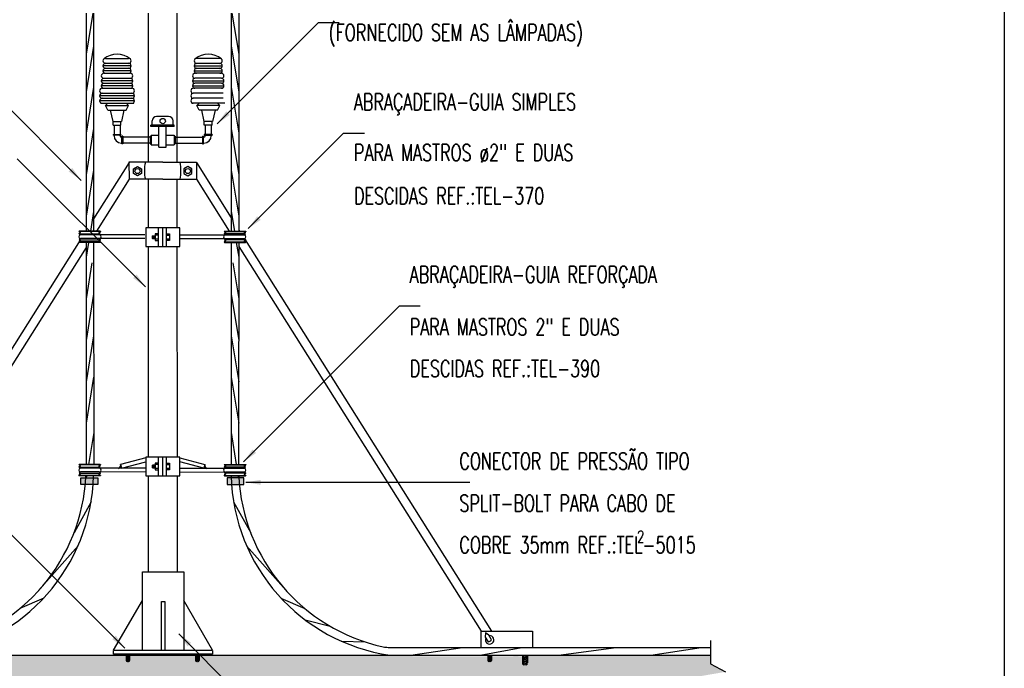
# Model space of a CAD drawing. Header units: millimetres. Extents: x 4477830 to 4478275, y -30323838 to -30323445.
# Tile 122 of 124: x 4478235.22 to 4478247.02, y -30323603.4 to -30323595.62. Entities that reach past the tile are written whole.
import ezdxf

# ---------------------------------------------------------------- set-up
doc = ezdxf.new("R2010")
doc.units = ezdxf.units.MM
doc.linetypes.add('NULL', pattern=[0])
for name, color, linetype, lineweight in [('C01', 1, 'Continuous', 30), ('C02', 2, 'Continuous', 30), ('C03', 3, 'Continuous', 30), ('P-MARGEM', 4, 'Continuous', 30)]:
    doc.layers.add(name, color=color, linetype=linetype, lineweight=lineweight)
doc.styles.add('ROMANS', font='romans.shx', dxfattribs={"width": 0.7})

msp = doc.modelspace()

# ---------------------------------------------------------------- hatches: boundary and pattern name
at = {"layer": 'C01', "linetype": 'Continuous'}
h = msp.add_hatch(color=1, dxfattribs=at)
h.paths.add_polyline_path([(4478236.515, -30323603.242), (4478236.518, -30323603.242), (4478236.525, -30323603.242), (4478236.523, -30323603.247), (4478236.522, -30323603.248), (4478236.525, -30323603.252), (4478236.522, -30323603.259), (4478236.525, -30323603.263), (4478236.524, -30323603.266), (4478236.522, -30323603.27), (4478236.525, -30323603.273), (4478236.522, -30323603.278), (4478236.524, -30323603.283), (4478236.524, -30323603.284), (4478236.522, -30323603.29), (4478236.525, -30323603.294), (4478236.522, -30323603.299), (4478236.523, -30323603.302), (4478236.524, -30323603.304), (4478236.52, -30323603.31), (4478236.516, -30323603.313), (4478236.514, -30323603.314), (4478236.509, -30323603.31), (4478236.504, -30323603.304), (4478236.505, -30323603.302), (4478236.506, -30323603.3), (4478236.504, -30323603.293), (4478236.507, -30323603.29), (4478236.504, -30323603.283), (4478236.504, -30323603.283), (4478236.507, -30323603.279), (4478236.504, -30323603.273), (4478236.507, -30323603.268), (4478236.505, -30323603.266), (4478236.504, -30323603.263), (4478236.506, -30323603.259), (4478236.504, -30323603.252), (4478236.506, -30323603.248), (4478236.507, -30323603.247), (4478236.504, -30323603.242), (4478236.499, -30323603.242), (4478236.494, -30323603.242), (4478233.113, -30323603.242), (4478232.989, -30323603.242), (4478232.619, -30323603.243), (4478232.613, -30323603.243), (4478232.608, -30323603.243), (4478232.607, -30323603.246), (4478232.606, -30323603.247), (4478232.608, -30323603.252), (4478232.606, -30323603.259), (4478232.609, -30323603.263), (4478232.608, -30323603.266), (4478232.606, -30323603.269), (4478232.609, -30323603.273), (4478232.606, -30323603.278), (4478232.608, -30323603.283), (4478232.608, -30323603.284), (4478232.606, -30323603.29), (4478232.609, -30323603.294), (4478232.606, -30323603.299), (4478232.607, -30323603.302), (4478232.608, -30323603.304), (4478232.603, -30323603.31), (4478232.6, -30323603.313), (4478232.598, -30323603.314), (4478232.593, -30323603.31), (4478232.588, -30323603.304), (4478232.589, -30323603.302), (4478232.59, -30323603.299), (4478232.588, -30323603.293), (4478232.591, -30323603.29), (4478232.588, -30323603.283), (4478232.588, -30323603.283), (4478232.591, -30323603.279), (4478232.588, -30323603.273), (4478232.591, -30323603.268), (4478232.589, -30323603.266), (4478232.588, -30323603.262), (4478232.59, -30323603.259), (4478232.588, -30323603.252), (4478232.59, -30323603.248), (4478232.591, -30323603.247), (4478232.588, -30323603.243), (4478232.583, -30323603.243), (4478232.577, -30323603.243), (4478232.495, -30323603.243), (4478230.361, -30323603.243), (4478230.361, -30323603.346), (4478230.184, -30323603.441), (4478230.51, -30323603.497), (4478230.37, -30323603.572), (4478230.37, -30323603.671), (4478243.49, -30323603.669), (4478243.49, -30323603.572), (4478243.35, -30323603.497), (4478243.677, -30323603.441), (4478243.499, -30323603.346), (4478243.499, -30323603.241), (4478242.788, -30323603.241), (4478241.682, -30323603.241), (4478240.742, -30323603.241), (4478239.91, -30323603.241), (4478239.652, -30323603.242), (4478236.515, -30323603.242), (4478236.515, -30323603.242), (4478237.342, -30323603.242), (4478233.02, -30323603.253), (4478240.846, -30323603.243), (4478241.259, -30323603.257)])
h.paths.add_polyline_path([(4478237.342, -30323603.242), (4478237.338, -30323603.247), (4478237.338, -30323603.248), (4478237.336, -30323603.252), (4478237.338, -30323603.259), (4478237.335, -30323603.263), (4478237.337, -30323603.266), (4478237.354, -30323603.248), (4478237.356, -30323603.252), (4478237.355, -30323603.259), (4478237.356, -30323603.263), (4478237.355, -30323603.266), (4478237.354, -30323603.268), (4478237.356, -30323603.273), (4478237.353, -30323603.279), (4478237.356, -30323603.283), (4478237.356, -30323603.283), (4478237.353, -30323603.29), (4478237.356, -30323603.293), (4478237.354, -30323603.3), (4478237.355, -30323603.302), (4478237.356, -30323603.304), (4478237.351, -30323603.31), (4478237.346, -30323603.314), (4478237.344, -30323603.313), (4478237.341, -30323603.31), (4478237.336, -30323603.304), (4478237.337, -30323603.302), (4478237.339, -30323603.299), (4478237.335, -30323603.294), (4478237.339, -30323603.29), (4478237.336, -30323603.284), (4478237.336, -30323603.283), (4478237.339, -30323603.278), (4478237.335, -30323603.273), (4478237.338, -30323603.27), (4478237.337, -30323603.266), (4478237.335, -30323603.263), (4478237.338, -30323603.259), (4478237.336, -30323603.252), (4478237.338, -30323603.248), (4478237.338, -30323603.247), (4478237.336, -30323603.242), (4478237.342, -30323603.242)], flags=0)
h.paths.add_polyline_path([(4478233.02, -30323603.253), (4478233.018, -30323603.26), (4478233.021, -30323603.264), (4478233.02, -30323603.266), (4478233.018, -30323603.27), (4478233.021, -30323603.274), (4478233.018, -30323603.279), (4478233.02, -30323603.284), (4478233.02, -30323603.285), (4478233.018, -30323603.29), (4478233.021, -30323603.294), (4478233.018, -30323603.3), (4478233.019, -30323603.303), (4478233.02, -30323603.304), (4478233.015, -30323603.311), (4478233.012, -30323603.313), (4478233.01, -30323603.315), (4478233.005, -30323603.311), (4478233, -30323603.304), (4478233.001, -30323603.302), (4478233.002, -30323603.3), (4478233, -30323603.294), (4478233.003, -30323603.29), (4478233, -30323603.284), (4478233, -30323603.283), (4478233.003, -30323603.279), (4478233, -30323603.273), (4478233.002, -30323603.269), (4478233.001, -30323603.266), (4478233, -30323603.263), (4478233.002, -30323603.26), (4478233, -30323603.253), (4478233.002, -30323603.249), (4478233.02, -30323603.266), (4478233.021, -30323603.264), (4478233.018, -30323603.26), (4478233.02, -30323603.253), (4478233.018, -30323603.248), (4478233.018, -30323603.247), (4478233.014, -30323603.243), (4478233.02, -30323603.243), (4478233.018, -30323603.247), (4478233.018, -30323603.248), (4478233.02, -30323603.253)], flags=0)
h.paths.add_polyline_path([(4478240.846, -30323603.243), (4478240.842, -30323603.247), (4478240.842, -30323603.248), (4478240.84, -30323603.253), (4478240.842, -30323603.26), (4478240.84, -30323603.264), (4478240.841, -30323603.266), (4478240.858, -30323603.249), (4478240.861, -30323603.253), (4478240.859, -30323603.26), (4478240.861, -30323603.263), (4478240.859, -30323603.266), (4478240.858, -30323603.269), (4478240.861, -30323603.273), (4478240.857, -30323603.279), (4478240.86, -30323603.283), (4478240.861, -30323603.284), (4478240.857, -30323603.29), (4478240.861, -30323603.294), (4478240.858, -30323603.3), (4478240.86, -30323603.302), (4478240.861, -30323603.304), (4478240.855, -30323603.311), (4478240.85, -30323603.315), (4478240.849, -30323603.313), (4478240.845, -30323603.311), (4478240.84, -30323603.304), (4478240.841, -30323603.303), (4478240.843, -30323603.3), (4478240.84, -30323603.294), (4478240.843, -30323603.29), (4478240.84, -30323603.285), (4478240.84, -30323603.284), (4478240.843, -30323603.279), (4478240.84, -30323603.274), (4478240.842, -30323603.27), (4478240.841, -30323603.266), (4478240.84, -30323603.264), (4478240.842, -30323603.26), (4478240.84, -30323603.253), (4478240.842, -30323603.248), (4478240.842, -30323603.247), (4478240.84, -30323603.243), (4478240.846, -30323603.243)], flags=0)
h.paths.add_polyline_path([(4478241.258, -30323603.257), (4478241.262, -30323603.267), (4478241.258, -30323603.273), (4478241.26, -30323603.278), (4478241.286, -30323603.251), (4478241.289, -30323603.257), (4478241.287, -30323603.267), (4478241.289, -30323603.273), (4478241.287, -30323603.278), (4478241.285, -30323603.281), (4478241.289, -30323603.288), (4478241.285, -30323603.297), (4478241.289, -30323603.303), (4478241.289, -30323603.304), (4478241.285, -30323603.314), (4478241.289, -30323603.319), (4478241.286, -30323603.328), (4478241.288, -30323603.332), (4478241.29, -30323603.334), (4478241.281, -30323603.344), (4478241.274, -30323603.35), (4478241.271, -30323603.348), (4478241.266, -30323603.344), (4478241.259, -30323603.335), (4478241.26, -30323603.332), (4478241.263, -30323603.328), (4478241.258, -30323603.32), (4478241.263, -30323603.314), (4478241.259, -30323603.305), (4478241.259, -30323603.304), (4478241.263, -30323603.296), (4478241.258, -30323603.289), (4478241.262, -30323603.283), (4478241.26, -30323603.278), (4478241.258, -30323603.273), (4478241.262, -30323603.267), (4478241.258, -30323603.257), (4478241.262, -30323603.25), (4478241.261, -30323603.249), (4478241.258, -30323603.242), (4478241.268, -30323603.242), (4478241.261, -30323603.249), (4478241.262, -30323603.25), (4478241.258, -30323603.257)], flags=0)
for points in [[(4478237.344, -30323603.313), (4478237.355, -30323603.302), (4478237.354, -30323603.3), (4478237.356, -30323603.293), (4478237.353, -30323603.29), (4478237.356, -30323603.283), (4478237.356, -30323603.283), (4478237.337, -30323603.302), (4478237.336, -30323603.304), (4478237.341, -30323603.31), (4478237.344, -30323603.313), (4478237.344, -30323603.313)], [(4478240.849, -30323603.313), (4478240.86, -30323603.302), (4478240.858, -30323603.3), (4478240.861, -30323603.294), (4478240.857, -30323603.29), (4478240.861, -30323603.284), (4478240.86, -30323603.283), (4478240.841, -30323603.303), (4478240.84, -30323603.304), (4478240.845, -30323603.311), (4478240.849, -30323603.313), (4478240.849, -30323603.313)]]:
    msp.add_hatch(color=1, dxfattribs=at).paths.add_polyline_path(points)
at = {"layer": 'C02', "linetype": 'Continuous', "true_color": 0x000000}
for points in [[(4478237.734, -30323596.766), (4478237.692, -30323596.723), (4478237.584, -30323596.871), (4478237.734, -30323596.766), (4478237.734, -30323596.766)], [(4478235.847, -30323597.4), (4478235.804, -30323597.442), (4478235.952, -30323597.549), (4478235.847, -30323597.4), (4478235.847, -30323597.4)], [(4478238.106, -30323598.022), (4478238.064, -30323597.979), (4478237.957, -30323598.127), (4478238.106, -30323598.022), (4478238.106, -30323598.022)], [(4478236.618, -30323598.677), (4478236.576, -30323598.719), (4478236.723, -30323598.827), (4478236.618, -30323598.677), (4478236.618, -30323598.677)], [(4478238.05, -30323600.817), (4478238.008, -30323600.775), (4478237.9, -30323600.923), (4478238.05, -30323600.817), (4478238.05, -30323600.817)], [(4478236.152, -30323601.117), (4478235.949, -30323601.117), (4478235.949, -30323601.195), (4478236.152, -30323601.195), (4478236.152, -30323601.117), (4478236.152, -30323601.117)], [(4478237.702, -30323601.117), (4478237.905, -30323601.117), (4478237.905, -30323601.195), (4478237.702, -30323601.195), (4478237.702, -30323601.117), (4478237.702, -30323601.117)], [(4478238.107, -30323601.199), (4478238.107, -30323601.139), (4478237.927, -30323601.168), (4478238.107, -30323601.199), (4478238.107, -30323601.199)], [(4478236.37, -30323603.008), (4478236.328, -30323603.05), (4478236.476, -30323603.157), (4478236.37, -30323603.008), (4478236.37, -30323603.008)], [(4478237.229, -30323603.135), (4478237.272, -30323603.093), (4478237.124, -30323602.985), (4478237.229, -30323603.135), (4478237.229, -30323603.135)]]:
    msp.add_hatch(color=18, dxfattribs=at).paths.add_polyline_path(points)

# ---------------------------------------------------------------- linework, layer by layer
at = {"color": 18, "linetype": 'Continuous', "true_color": 0x000000}
for p, q in [((4478236.81, -30323600.996), (4478236.81, -30323600.963)), ((4478236.815, -30323600.996), (4478236.815, -30323600.963)), ((4478236.821, -30323600.996), (4478236.821, -30323600.963)), ((4478236.826, -30323600.996), (4478236.826, -30323600.963)), ((4478236.832, -30323600.996), (4478236.832, -30323600.963))]:
    msp.add_line(p, q, dxfattribs=at)
at = {"color": 18, "true_color": 0x000000}
for p, q in [((4478236.524, -30323603.284), (4478236.505, -30323603.266)), ((4478236.524, -30323603.266), (4478236.506, -30323603.248)), ((4478236.523, -30323603.247), (4478236.518, -30323603.242)), ((4478237.336, -30323603.284), (4478237.355, -30323603.266)), ((4478237.337, -30323603.266), (4478237.354, -30323603.248)), ((4478237.338, -30323603.247), (4478237.342, -30323603.242)), ((4478240.84, -30323603.285), (4478240.859, -30323603.266)), ((4478240.841, -30323603.266), (4478240.858, -30323603.249)), ((4478240.842, -30323603.247), (4478240.846, -30323603.243)), ((4478241.259, -30323603.305), (4478241.287, -30323603.278)), ((4478241.26, -30323603.278), (4478241.286, -30323603.251)), ((4478241.261, -30323603.249), (4478241.268, -30323603.242)), ((4478236.523, -30323603.302), (4478236.504, -30323603.283)), ((4478236.516, -30323603.313), (4478236.505, -30323603.302)), ((4478237.337, -30323603.302), (4478237.356, -30323603.283)), ((4478237.344, -30323603.313), (4478237.355, -30323603.302)), ((4478240.841, -30323603.303), (4478240.86, -30323603.283)), ((4478240.849, -30323603.313), (4478240.86, -30323603.302)), ((4478241.26, -30323603.332), (4478241.289, -30323603.303)), ((4478241.271, -30323603.348), (4478241.288, -30323603.332))]:
    msp.add_line(p, q, dxfattribs=at)
at = {"layer": 'C01'}
for p, q in [((4478236.093, -30323595.544), (4478236.012, -30323596.036)), ((4478237.761, -30323595.544), (4478237.842, -30323596.036)), ((4478236.102, -30323595.939), (4478236.012, -30323596.488)), ((4478237.752, -30323595.939), (4478237.842, -30323596.488)), ((4478236.553, -30323596.176), (4478236.215, -30323596.176)), ((4478236.245, -30323596.087), (4478236.523, -30323596.087)), ((4478236.245, -30323596.146), (4478236.523, -30323596.146)), ((4478237.308, -30323596.177), (4478237.646, -30323596.177)), ((4478237.616, -30323596.087), (4478237.338, -30323596.087)), ((4478237.616, -30323596.147), (4478237.338, -30323596.147)), ((4478236.553, -30323596.236), (4478236.215, -30323596.236)), ((4478236.225, -30323596.266), (4478236.543, -30323596.266)), ((4478236.245, -30323596.206), (4478236.523, -30323596.206)), ((4478237.308, -30323596.236), (4478237.646, -30323596.236)), ((4478237.636, -30323596.266), (4478237.318, -30323596.266)), ((4478237.616, -30323596.207), (4478237.338, -30323596.207)), ((4478236.102, -30323596.432), (4478236.012, -30323596.985)), ((4478236.573, -30323596.356), (4478236.195, -30323596.356)), ((4478236.573, -30323596.415), (4478236.195, -30323596.415)), ((4478236.225, -30323596.326), (4478236.543, -30323596.326)), ((4478236.225, -30323596.385), (4478236.543, -30323596.385)), ((4478237.288, -30323596.356), (4478237.666, -30323596.356)), ((4478237.288, -30323596.415), (4478237.666, -30323596.415)), ((4478237.636, -30323596.326), (4478237.318, -30323596.326)), ((4478237.636, -30323596.386), (4478237.318, -30323596.386)), ((4478237.751, -30323596.432), (4478237.842, -30323596.985)), ((4478236.593, -30323596.535), (4478236.175, -30323596.535)), ((4478236.205, -30323596.445), (4478236.563, -30323596.445)), ((4478236.205, -30323596.505), (4478236.563, -30323596.505)), ((4478237.656, -30323596.445), (4478237.298, -30323596.445)), ((4478237.656, -30323596.505), (4478237.298, -30323596.505)), ((4478236.593, -30323596.595), (4478236.175, -30323596.595)), ((4478236.205, -30323596.565), (4478236.563, -30323596.565)), ((4478237.656, -30323596.565), (4478237.298, -30323596.565)), ((4478236.102, -30323596.929), (4478236.012, -30323597.482)), ((4478237.751, -30323596.929), (4478237.842, -30323597.482)), ((4478236.102, -30323597.426), (4478236.012, -30323597.978)), ((4478237.751, -30323597.426), (4478237.842, -30323597.978)), ((4478236.102, -30323597.922), (4478236.064, -30323598.159)), ((4478237.751, -30323597.922), (4478237.79, -30323598.159)), ((4478236.183, -30323598.163), (4478235.931, -30323598.163)), ((4478236.842, -30323598.189), (4478236.842, -30323598.269)), ((4478236.88, -30323598.19), (4478236.842, -30323598.19)), ((4478236.881, -30323598.205), (4478236.842, -30323598.205)), ((4478236.971, -30323598.191), (4478237.013, -30323598.191)), ((4478236.971, -30323598.191), (4478237.013, -30323598.191)), ((4478237.013, -30323598.191), (4478237.013, -30323598.27)), ((4478237.013, -30323598.191), (4478237.013, -30323598.27)), ((4478237.673, -30323598.163), (4478237.923, -30323598.163)), ((4478236.181, -30323598.288), (4478235.931, -30323598.288)), ((4478236.042, -30323598.293), (4478236.012, -30323598.471)), ((4478236.806, -30323598.214), (4478236.842, -30323598.214)), ((4478236.806, -30323598.214), (4478236.806, -30323598.246)), ((4478236.842, -30323598.246), (4478236.806, -30323598.246)), ((4478236.809, -30323598.246), (4478236.842, -30323598.246)), ((4478236.812, -30323598.214), (4478236.812, -30323598.246)), ((4478236.818, -30323598.214), (4478236.818, -30323598.246)), ((4478236.824, -30323598.214), (4478236.824, -30323598.246)), ((4478236.83, -30323598.214), (4478236.83, -30323598.246)), ((4478236.836, -30323598.214), (4478236.836, -30323598.246)), ((4478236.836, -30323598.214), (4478236.836, -30323598.246)), ((4478236.881, -30323598.254), (4478236.842, -30323598.254)), ((4478236.881, -30323598.254), (4478236.842, -30323598.254)), ((4478236.842, -30323598.269), (4478236.881, -30323598.269)), ((4478237.013, -30323598.206), (4478236.971, -30323598.206)), ((4478236.971, -30323598.206), (4478237.013, -30323598.206)), ((4478237.013, -30323598.255), (4478236.971, -30323598.255)), ((4478236.971, -30323598.255), (4478237.013, -30323598.255)), ((4478237.013, -30323598.27), (4478236.971, -30323598.27)), ((4478237.013, -30323598.27), (4478236.971, -30323598.27)), ((4478237.673, -30323598.288), (4478237.923, -30323598.288)), ((4478237.812, -30323598.293), (4478237.842, -30323598.471)), ((4478236.083, -30323598.537), (4478236.012, -30323598.971)), ((4478237.771, -30323598.537), (4478237.842, -30323598.971)), ((4478236.102, -30323598.915), (4478236.012, -30323599.468)), ((4478237.751, -30323598.915), (4478237.842, -30323599.468)), ((4478236.102, -30323599.412), (4478236.012, -30323599.964)), ((4478237.751, -30323599.412), (4478237.842, -30323599.964)), ((4478236.102, -30323599.908), (4478236.012, -30323600.461)), ((4478237.751, -30323599.908), (4478237.842, -30323600.461)), ((4478236.104, -30323600.571), (4478236.04, -30323600.956)), ((4478237.75, -30323600.571), (4478237.813, -30323600.956)), ((4478236.181, -30323600.961), (4478235.931, -30323600.961)), ((4478236.81, -30323600.963), (4478236.809, -30323600.996)), ((4478236.809, -30323600.996), (4478236.809, -30323600.963)), ((4478236.809, -30323600.963), (4478236.834, -30323600.963)), ((4478236.809, -30323600.996), (4478236.842, -30323600.996)), ((4478236.842, -30323600.996), (4478236.809, -30323600.996)), ((4478236.842, -30323600.963), (4478236.81, -30323600.963)), ((4478236.815, -30323600.963), (4478236.815, -30323600.996)), ((4478236.821, -30323600.963), (4478236.821, -30323600.996)), ((4478236.826, -30323600.963), (4478236.826, -30323600.996)), ((4478236.832, -30323600.963), (4478236.832, -30323600.996)), ((4478236.834, -30323600.963), (4478236.842, -30323600.963)), ((4478236.836, -30323600.963), (4478236.836, -30323600.995)), ((4478236.836, -30323600.963), (4478236.836, -30323600.995)), ((4478236.88, -30323600.939), (4478236.842, -30323600.939)), ((4478236.842, -30323600.939), (4478236.842, -30323601.018)), ((4478236.881, -30323600.954), (4478236.842, -30323600.954)), ((4478236.881, -30323601.003), (4478236.842, -30323601.003)), ((4478236.881, -30323601.003), (4478236.842, -30323601.003)), ((4478236.842, -30323601.018), (4478236.881, -30323601.019)), ((4478236.971, -30323600.94), (4478237.013, -30323600.94)), ((4478236.971, -30323600.94), (4478237.013, -30323600.94)), ((4478237.013, -30323600.956), (4478236.971, -30323600.956)), ((4478236.971, -30323600.956), (4478237.013, -30323600.956)), ((4478237.013, -30323601.004), (4478236.971, -30323601.004)), ((4478236.971, -30323601.004), (4478237.013, -30323601.004)), ((4478237.013, -30323601.019), (4478236.971, -30323601.019)), ((4478237.013, -30323601.019), (4478236.971, -30323601.019)), ((4478237.013, -30323600.94), (4478237.013, -30323601.019)), ((4478237.013, -30323600.94), (4478237.013, -30323601.019)), ((4478237.673, -30323600.961), (4478237.923, -30323600.961)), ((4478236.181, -30323601.086), (4478235.931, -30323601.086)), ((4478236.019, -30323601.09), (4478236.014, -30323601.118)), ((4478237.673, -30323601.086), (4478237.923, -30323601.086)), ((4478237.835, -30323601.09), (4478237.84, -30323601.118)), ((4478240.798, -30323603.024), (4478240.831, -30323603.081)), ((4478240.873, -30323603.057), (4478240.841, -30323603.001)), ((4478239.906, -30323603.242), (4478240.526, -30323603.147)), ((4478240.738, -30323603.242), (4478241.234, -30323603.147)), ((4478241.676, -30323603.242), (4478242.366, -30323603.147)), ((4478242.782, -30323603.242), (4478243.384, -30323603.147)), ((4478243.499, -30323603.066), (4478243.499, -30323603.346)), ((4478236.494, -30323603.242), (4478236.493, -30323603.304)), ((4478236.499, -30323603.242), (4478236.499, -30323603.304)), ((4478236.507, -30323603.247), (4478236.504, -30323603.242)), ((4478236.525, -30323603.242), (4478236.504, -30323603.242)), ((4478236.504, -30323603.252), (4478236.507, -30323603.247)), ((4478236.506, -30323603.259), (4478236.504, -30323603.252)), ((4478236.504, -30323603.263), (4478236.506, -30323603.259)), ((4478236.507, -30323603.268), (4478236.504, -30323603.263)), ((4478236.504, -30323603.273), (4478236.507, -30323603.268)), ((4478236.507, -30323603.279), (4478236.504, -30323603.273)), ((4478236.504, -30323603.283), (4478236.507, -30323603.279)), ((4478236.525, -30323603.242), (4478236.522, -30323603.248)), ((4478236.522, -30323603.248), (4478236.525, -30323603.252)), ((4478236.525, -30323603.252), (4478236.522, -30323603.259)), ((4478236.522, -30323603.259), (4478236.525, -30323603.263)), ((4478236.525, -30323603.263), (4478236.522, -30323603.27)), ((4478236.522, -30323603.27), (4478236.525, -30323603.273)), ((4478236.525, -30323603.273), (4478236.522, -30323603.278)), ((4478236.522, -30323603.278), (4478236.524, -30323603.283)), ((4478236.528, -30323603.242), (4478236.525, -30323603.242)), ((4478236.53, -30323603.242), (4478236.53, -30323603.304)), ((4478236.535, -30323603.242), (4478236.535, -30323603.304)), ((4478237.326, -30323603.242), (4478237.326, -30323603.304)), ((4478237.331, -30323603.242), (4478237.331, -30323603.304)), ((4478237.333, -30323603.242), (4478237.336, -30323603.242)), ((4478237.335, -30323603.242), (4478237.356, -30323603.242)), ((4478237.338, -30323603.259), (4478237.335, -30323603.263)), ((4478237.335, -30323603.263), (4478237.338, -30323603.27)), ((4478237.338, -30323603.27), (4478237.335, -30323603.273)), ((4478237.335, -30323603.273), (4478237.338, -30323603.278)), ((4478237.336, -30323603.242), (4478237.338, -30323603.248)), ((4478237.338, -30323603.248), (4478237.336, -30323603.252)), ((4478237.336, -30323603.252), (4478237.338, -30323603.259)), ((4478237.338, -30323603.278), (4478237.336, -30323603.283)), ((4478237.353, -30323603.279), (4478237.356, -30323603.273)), ((4478237.356, -30323603.283), (4478237.353, -30323603.279)), ((4478237.354, -30323603.247), (4478237.356, -30323603.242)), ((4478237.356, -30323603.252), (4478237.354, -30323603.247)), ((4478237.354, -30323603.259), (4478237.356, -30323603.252)), ((4478237.356, -30323603.263), (4478237.354, -30323603.259)), ((4478237.354, -30323603.268), (4478237.356, -30323603.263)), ((4478237.356, -30323603.273), (4478237.354, -30323603.268)), ((4478237.362, -30323603.242), (4478237.362, -30323603.304)), ((4478237.367, -30323603.242), (4478237.367, -30323603.304)), ((4478240.83, -30323603.243), (4478240.83, -30323603.304)), ((4478240.835, -30323603.243), (4478240.835, -30323603.304)), ((4478240.837, -30323603.243), (4478240.84, -30323603.243)), ((4478240.84, -30323603.243), (4478240.86, -30323603.242)), ((4478240.84, -30323603.243), (4478240.842, -30323603.248)), ((4478240.842, -30323603.248), (4478240.84, -30323603.253)), ((4478240.84, -30323603.253), (4478240.842, -30323603.26)), ((4478240.842, -30323603.26), (4478240.84, -30323603.264)), ((4478240.84, -30323603.264), (4478240.842, -30323603.27)), ((4478240.842, -30323603.27), (4478240.84, -30323603.274)), ((4478240.84, -30323603.274), (4478240.843, -30323603.279)), ((4478240.843, -30323603.279), (4478240.84, -30323603.284)), ((4478240.857, -30323603.279), (4478240.861, -30323603.273)), ((4478240.861, -30323603.284), (4478240.857, -30323603.279)), ((4478240.858, -30323603.248), (4478240.861, -30323603.242)), ((4478240.861, -30323603.253), (4478240.858, -30323603.248)), ((4478240.858, -30323603.269), (4478240.861, -30323603.263)), ((4478240.861, -30323603.273), (4478240.858, -30323603.269)), ((4478240.859, -30323603.26), (4478240.861, -30323603.253)), ((4478240.861, -30323603.263), (4478240.859, -30323603.26)), ((4478240.866, -30323603.242), (4478240.866, -30323603.304)), ((4478240.871, -30323603.242), (4478240.871, -30323603.304)), ((4478241.243, -30323603.242), (4478241.243, -30323603.335)), ((4478241.251, -30323603.242), (4478241.251, -30323603.335)), ((4478241.254, -30323603.242), (4478241.259, -30323603.242)), ((4478241.258, -30323603.242), (4478241.289, -30323603.242)), ((4478241.262, -30323603.267), (4478241.258, -30323603.273)), ((4478241.258, -30323603.273), (4478241.262, -30323603.283)), ((4478241.259, -30323603.242), (4478241.262, -30323603.25)), ((4478241.262, -30323603.25), (4478241.259, -30323603.257)), ((4478241.259, -30323603.257), (4478241.262, -30323603.267)), ((4478241.285, -30323603.249), (4478241.289, -30323603.242)), ((4478241.289, -30323603.257), (4478241.285, -30323603.249)), ((4478241.285, -30323603.281), (4478241.289, -30323603.273)), ((4478241.289, -30323603.288), (4478241.285, -30323603.281)), ((4478241.287, -30323603.267), (4478241.289, -30323603.257)), ((4478241.289, -30323603.273), (4478241.287, -30323603.267)), ((4478241.297, -30323603.242), (4478241.297, -30323603.334)), ((4478241.305, -30323603.242), (4478241.305, -30323603.334)), ((4478236.507, -30323603.29), (4478236.504, -30323603.283)), ((4478236.504, -30323603.293), (4478236.507, -30323603.29)), ((4478236.506, -30323603.3), (4478236.504, -30323603.293)), ((4478236.504, -30323603.304), (4478236.506, -30323603.3)), ((4478236.509, -30323603.31), (4478236.504, -30323603.304)), ((4478236.514, -30323603.314), (4478236.509, -30323603.31)), ((4478236.514, -30323603.314), (4478236.52, -30323603.31)), ((4478236.524, -30323603.304), (4478236.52, -30323603.31)), ((4478236.524, -30323603.283), (4478236.522, -30323603.29)), ((4478236.522, -30323603.29), (4478236.525, -30323603.294)), ((4478236.525, -30323603.294), (4478236.522, -30323603.299)), ((4478236.522, -30323603.299), (4478236.524, -30323603.304)), ((4478237.338, -30323603.29), (4478237.335, -30323603.294)), ((4478237.335, -30323603.294), (4478237.339, -30323603.299)), ((4478237.336, -30323603.283), (4478237.338, -30323603.29)), ((4478237.339, -30323603.299), (4478237.336, -30323603.304)), ((4478237.336, -30323603.304), (4478237.341, -30323603.31)), ((4478237.346, -30323603.314), (4478237.341, -30323603.31)), ((4478237.346, -30323603.314), (4478237.351, -30323603.31)), ((4478237.351, -30323603.31), (4478237.357, -30323603.304)), ((4478237.353, -30323603.29), (4478237.356, -30323603.283)), ((4478237.356, -30323603.293), (4478237.353, -30323603.29)), ((4478237.354, -30323603.3), (4478237.356, -30323603.293)), ((4478237.357, -30323603.304), (4478237.354, -30323603.3)), ((4478240.84, -30323603.284), (4478240.843, -30323603.29)), ((4478240.843, -30323603.29), (4478240.84, -30323603.294)), ((4478240.84, -30323603.294), (4478240.843, -30323603.3)), ((4478240.843, -30323603.3), (4478240.84, -30323603.304)), ((4478240.84, -30323603.304), (4478240.845, -30323603.311)), ((4478240.85, -30323603.315), (4478240.845, -30323603.311)), ((4478240.85, -30323603.315), (4478240.855, -30323603.311)), ((4478240.855, -30323603.311), (4478240.861, -30323603.304)), ((4478240.857, -30323603.29), (4478240.861, -30323603.284)), ((4478240.861, -30323603.294), (4478240.857, -30323603.29)), ((4478240.858, -30323603.3), (4478240.861, -30323603.294)), ((4478240.861, -30323603.304), (4478240.858, -30323603.3)), ((4478241.262, -30323603.283), (4478241.258, -30323603.289)), ((4478241.258, -30323603.289), (4478241.263, -30323603.296)), ((4478241.263, -30323603.314), (4478241.258, -30323603.32)), ((4478241.258, -30323603.32), (4478241.263, -30323603.328)), ((4478241.263, -30323603.296), (4478241.259, -30323603.304)), ((4478241.259, -30323603.304), (4478241.263, -30323603.314)), ((4478241.263, -30323603.328), (4478241.259, -30323603.335)), ((4478241.259, -30323603.335), (4478241.266, -30323603.344)), ((4478241.274, -30323603.35), (4478241.266, -30323603.344)), ((4478241.274, -30323603.35), (4478241.281, -30323603.344)), ((4478241.281, -30323603.344), (4478241.29, -30323603.334)), ((4478241.285, -30323603.297), (4478241.289, -30323603.288)), ((4478241.29, -30323603.304), (4478241.285, -30323603.297)), ((4478241.285, -30323603.314), (4478241.29, -30323603.304)), ((4478241.29, -30323603.319), (4478241.285, -30323603.314)), ((4478241.286, -30323603.328), (4478241.29, -30323603.319)), ((4478241.29, -30323603.334), (4478241.286, -30323603.328)), ((4478243.499, -30323603.346), (4478243.677, -30323603.441))]:
    msp.add_line(p, q, dxfattribs=at)
at = {"layer": 'C01', "linetype": 'Continuous'}
for p, q in [((4478236.073, -30323601.403), (4478235.868, -30323601.775)), ((4478237.78, -30323601.403), (4478237.986, -30323601.775)), ((4478235.916, -30323601.931), (4478235.442, -30323602.467)), ((4478237.937, -30323601.931), (4478238.412, -30323602.467)), ((4478235.505, -30323602.557), (4478235.219, -30323602.681)), ((4478238.349, -30323602.557), (4478238.635, -30323602.681)), ((4478238.64, -30323602.818), (4478238.937, -30323602.892)), ((4478239.069, -30323603.071), (4478239.36, -30323603.082))]:
    msp.add_line(p, q, dxfattribs=at)
at = {"layer": 'C01'}
for points in [[(4478236.629, -30323597.383), (4478236.676, -30323597.41), (4478236.677, -30323597.465), (4478236.629, -30323597.493), (4478236.582, -30323597.466), (4478236.582, -30323597.411), (4478236.629, -30323597.383)], [(4478237.234, -30323597.383), (4478237.186, -30323597.41), (4478237.186, -30323597.465), (4478237.233, -30323597.493), (4478237.281, -30323597.466), (4478237.281, -30323597.411), (4478237.234, -30323597.383)]]:
    msp.add_lwpolyline(points, close=True, dxfattribs=at)
for points in [[(4478240.8, -30323602.975), (4478240.798, -30323603.024)], [(4478240.841, -30323603.001), (4478240.841, -30323603.001), (4478240.8, -30323602.975)]]:
    msp.add_lwpolyline(points, dxfattribs=at)
for centre, radius in [((4478236.931, -30323596.838), 0.0316), ((4478236.629, -30323597.438), 0.0302), ((4478237.234, -30323597.438), 0.0302)]:
    msp.add_circle(centre, radius, dxfattribs=at)
for centre, radius, start, end in [((4478236.384, -30323596.285), 0.248, 50.2636, 129.339), ((4478237.477, -30323596.285), 0.248, 50.6606, 129.736), ((4478236.245, -30323596.117), 0.0299, 90, 270), ((4478236.245, -30323596.176), 0.0299, 90, 270), ((4478236.523, -30323596.117), 0.0299, 270, 90), ((4478236.523, -30323596.176), 0.0299, 270, 90), ((4478237.338, -30323596.117), 0.0298, 90, 270), ((4478237.338, -30323596.177), 0.0298, 90, 270), ((4478237.616, -30323596.117), 0.0298, 270, 90), ((4478237.616, -30323596.177), 0.0298, 270, 90), ((4478236.225, -30323596.296), 0.0299, 90, 270), ((4478236.245, -30323596.236), 0.0299, 90, 270), ((4478236.523, -30323596.236), 0.0299, 270, 90), ((4478236.543, -30323596.296), 0.0299, 270, 90), ((4478237.318, -30323596.296), 0.0298, 90, 270), ((4478237.338, -30323596.236), 0.0298, 90, 270), ((4478237.616, -30323596.236), 0.0298, 270, 90), ((4478237.636, -30323596.296), 0.0298, 270, 90), ((4478236.225, -30323596.356), 0.0299, 90, 270), ((4478236.225, -30323596.415), 0.0299, 90, 270), ((4478236.543, -30323596.356), 0.0299, 270, 90), ((4478236.543, -30323596.415), 0.0299, 270, 90), ((4478237.318, -30323596.356), 0.0298, 90, 270), ((4478237.318, -30323596.415), 0.0298, 90, 270), ((4478237.636, -30323596.356), 0.0298, 270, 90), ((4478237.636, -30323596.415), 0.0298, 270, 90), ((4478236.205, -30323596.475), 0.0299, 90, 270), ((4478236.205, -30323596.535), 0.0299, 90, 270), ((4478236.563, -30323596.475), 0.0299, 270, 90), ((4478236.563, -30323596.535), 0.0299, 270, 90), ((4478237.298, -30323596.475), 0.0298, 90, 270), ((4478237.298, -30323596.535), 0.0298, 90, 270), ((4478236.205, -30323596.595), 0.0299, 90, 270), ((4478236.563, -30323596.595), 0.0299, 270, 90), ((4478237.298, -30323596.595), 0.0298, 90, 270), ((4478236.39, -30323600.965), 0.0376, 284.681, 15.3772), ((4478237.473, -30323600.965), 0.0376, 164.623, 255.319), ((4478240.85, -30323603.057), 0.0506, 153.646, 96.5813), ((4478240.82, -30323603.014), 0.0679, 279.133, 320.599), ((4478236.51, -30323603.302), 0.0169, 186.53, 250.789), ((4478236.515, -30323603.302), 0.0169, 186.53, 250.789), ((4478236.513, -30323603.302), 0.0169, 289.009, 353.269), ((4478236.518, -30323603.302), 0.0169, 289.009, 353.269), ((4478237.342, -30323603.302), 0.0169, 186.732, 250.991), ((4478237.348, -30323603.302), 0.0169, 186.732, 250.991), ((4478237.345, -30323603.302), 0.0169, 289.211, 353.47), ((4478237.35, -30323603.302), 0.0169, 289.211, 353.47), ((4478240.847, -30323603.302), 0.0169, 186.732, 250.991), ((4478240.852, -30323603.302), 0.0169, 186.732, 250.991), ((4478240.849, -30323603.302), 0.0169, 289.211, 353.47), ((4478240.854, -30323603.302), 0.0169, 289.211, 353.47), ((4478241.268, -30323603.332), 0.0253, 186.732, 250.991), ((4478241.276, -30323603.332), 0.0253, 186.732, 250.991), ((4478241.272, -30323603.332), 0.0253, 289.211, 353.47), ((4478241.28, -30323603.332), 0.0253, 289.211, 353.47)]:
    msp.add_arc(centre, radius, start, end, dxfattribs=at)
at = {"layer": 'C02', "color": 5}
for p, q in [((4478236.012, -30323595.544), (4478236.012, -30323596.525)), ((4478237.842, -30323595.544), (4478237.842, -30323596.525)), ((4478237.584, -30323596.871), (4478238.798, -30323595.658)), ((4478238.798, -30323595.658), (4478239.048, -30323595.658)), ((4478235.952, -30323597.549), (4478234.417, -30323596.014)), ((4478236.012, -30323596.525), (4478236.012, -30323598.159)), ((4478236.102, -30323596.525), (4478236.103, -30323598.159)), ((4478237.751, -30323596.525), (4478237.751, -30323598.159)), ((4478237.842, -30323596.525), (4478237.842, -30323598.159)), ((4478236.185, -30323596.624), (4478236.583, -30323596.624)), ((4478236.247, -30323596.652), (4478236.274, -30323596.624)), ((4478236.274, -30323596.707), (4478236.247, -30323596.652)), ((4478236.247, -30323596.652), (4478236.521, -30323596.652)), ((4478236.521, -30323596.652), (4478236.494, -30323596.624)), ((4478236.494, -30323596.707), (4478236.521, -30323596.652)), ((4478237.676, -30323596.624), (4478237.278, -30323596.624)), ((4478237.34, -30323596.652), (4478237.367, -30323596.624)), ((4478237.367, -30323596.707), (4478237.34, -30323596.652)), ((4478237.614, -30323596.652), (4478237.34, -30323596.652)), ((4478237.614, -30323596.652), (4478237.587, -30323596.624)), ((4478237.587, -30323596.707), (4478237.614, -30323596.652)), ((4478236.274, -30323596.707), (4478236.494, -30323596.707)), ((4478236.302, -30323596.707), (4478236.332, -30323596.844)), ((4478236.466, -30323596.707), (4478236.436, -30323596.844)), ((4478237.001, -30323596.782), (4478236.858, -30323596.782)), ((4478237.587, -30323596.707), (4478237.367, -30323596.707)), ((4478237.395, -30323596.707), (4478237.425, -30323596.844)), ((4478237.559, -30323596.707), (4478237.529, -30323596.844)), ((4478236.332, -30323596.844), (4478236.436, -30323596.844)), ((4478236.337, -30323596.888), (4478236.337, -30323596.844)), ((4478236.337, -30323596.888), (4478236.431, -30323596.888)), ((4478236.348, -30323596.888), (4478236.348, -30323596.998)), ((4478236.42, -30323596.888), (4478236.42, -30323596.998)), ((4478236.431, -30323596.888), (4478236.431, -30323596.844)), ((4478236.789, -30323596.902), (4478236.789, -30323596.886)), ((4478237.069, -30323596.886), (4478236.789, -30323596.886)), ((4478237.069, -30323596.902), (4478236.789, -30323596.902)), ((4478236.803, -30323596.886), (4478236.803, -30323596.837)), ((4478236.885, -30323597.152), (4478236.885, -30323596.902)), ((4478236.973, -30323597.152), (4478236.973, -30323596.902)), ((4478237.056, -30323596.886), (4478237.056, -30323596.837)), ((4478237.069, -30323596.902), (4478237.069, -30323596.886)), ((4478237.529, -30323596.844), (4478237.425, -30323596.844)), ((4478237.43, -30323596.888), (4478237.43, -30323596.844)), ((4478237.524, -30323596.888), (4478237.43, -30323596.888)), ((4478237.441, -30323596.888), (4478237.441, -30323596.998)), ((4478237.513, -30323596.888), (4478237.513, -30323596.998)), ((4478237.524, -30323596.888), (4478237.524, -30323596.844)), ((4478236.337, -30323596.998), (4478236.337, -30323597.009)), ((4478236.337, -30323596.998), (4478236.431, -30323596.998)), ((4478236.431, -30323597.009), (4478236.337, -30323597.009)), ((4478236.348, -30323597.009), (4478236.348, -30323597.014)), ((4478236.42, -30323597.014), (4478236.42, -30323597.009)), ((4478236.431, -30323596.998), (4478236.431, -30323597.009)), ((4478236.453, -30323597.02), (4478236.442, -30323597.02)), ((4478236.442, -30323597.113), (4478236.442, -30323597.02)), ((4478236.453, -30323597.02), (4478236.453, -30323597.113)), ((4478236.782, -30323597.02), (4478236.782, -30323597.113)), ((4478236.782, -30323597.02), (4478236.793, -30323597.02)), ((4478236.793, -30323597.009), (4478236.793, -30323597.124)), ((4478236.793, -30323597.009), (4478236.885, -30323597.009)), ((4478236.973, -30323597.009), (4478237.068, -30323597.009)), ((4478237.068, -30323597.009), (4478237.068, -30323597.124)), ((4478237.068, -30323597.02), (4478237.079, -30323597.02)), ((4478237.079, -30323597.02), (4478237.079, -30323597.113)), ((4478237.408, -30323597.02), (4478237.408, -30323597.113)), ((4478237.408, -30323597.02), (4478237.419, -30323597.02)), ((4478237.419, -30323597.113), (4478237.419, -30323597.02)), ((4478237.524, -30323596.998), (4478237.43, -30323596.998)), ((4478237.43, -30323596.998), (4478237.43, -30323597.009)), ((4478237.43, -30323597.009), (4478237.524, -30323597.009)), ((4478237.441, -30323597.014), (4478237.441, -30323597.009)), ((4478237.513, -30323597.009), (4478237.513, -30323597.014)), ((4478237.524, -30323596.998), (4478237.524, -30323597.009)), ((4478237.957, -30323598.127), (4478239.1, -30323596.985)), ((4478239.1, -30323596.985), (4478239.35, -30323596.985)), ((4478236.436, -30323597.031), (4478236.442, -30323597.031)), ((4478236.436, -30323597.102), (4478236.442, -30323597.102)), ((4478236.453, -30323597.113), (4478236.442, -30323597.113)), ((4478236.782, -30323597.031), (4478236.453, -30323597.031)), ((4478236.782, -30323597.102), (4478236.453, -30323597.102)), ((4478236.782, -30323597.113), (4478236.793, -30323597.113)), ((4478236.793, -30323597.124), (4478236.885, -30323597.124)), ((4478236.973, -30323597.124), (4478237.068, -30323597.124)), ((4478237.068, -30323597.113), (4478237.079, -30323597.113)), ((4478237.079, -30323597.031), (4478237.408, -30323597.031)), ((4478237.079, -30323597.102), (4478237.408, -30323597.102)), ((4478237.408, -30323597.113), (4478237.419, -30323597.113)), ((4478237.425, -30323597.031), (4478237.419, -30323597.031)), ((4478237.425, -30323597.102), (4478237.419, -30323597.102)), ((4478236.885, -30323597.152), (4478236.973, -30323597.152)), ((4478236.723, -30323598.827), (4478235.188, -30323597.291)), ((4478236.181, -30323598.159), (4478235.931, -30323598.159)), ((4478235.931, -30323598.19), (4478236.181, -30323598.19)), ((4478235.944, -30323598.203), (4478235.931, -30323598.19)), ((4478236.168, -30323598.203), (4478235.946, -30323598.203)), ((4478236.168, -30323598.203), (4478236.181, -30323598.19)), ((4478236.727, -30323598.118), (4478236.727, -30323598.341)), ((4478236.882, -30323598.341), (4478236.882, -30323598.118)), ((4478236.927, -30323598.118), (4478236.927, -30323598.341)), ((4478236.927, -30323598.118), (4478236.927, -30323598.341)), ((4478236.972, -30323598.118), (4478236.972, -30323598.341)), ((4478237.137, -30323598.341), (4478237.137, -30323598.118)), ((4478237.673, -30323598.159), (4478237.923, -30323598.159)), ((4478237.923, -30323598.19), (4478237.673, -30323598.19)), ((4478237.686, -30323598.203), (4478237.673, -30323598.19)), ((4478237.686, -30323598.203), (4478237.908, -30323598.203)), ((4478237.91, -30323598.203), (4478237.923, -30323598.19)), ((4478235.944, -30323598.248), (4478235.931, -30323598.261)), ((4478235.931, -30323598.261), (4478236.181, -30323598.261)), ((4478236.181, -30323598.293), (4478235.931, -30323598.293)), ((4478236.168, -30323598.248), (4478235.946, -30323598.248)), ((4478236.012, -30323598.293), (4478236.013, -30323600.956)), ((4478236.103, -30323598.293), (4478236.104, -30323600.956)), ((4478236.168, -30323598.248), (4478236.181, -30323598.261)), ((4478237.686, -30323598.248), (4478237.673, -30323598.261)), ((4478237.923, -30323598.261), (4478237.673, -30323598.261)), ((4478237.673, -30323598.293), (4478237.923, -30323598.293)), ((4478237.686, -30323598.248), (4478237.908, -30323598.248)), ((4478237.751, -30323598.293), (4478237.75, -30323600.664)), ((4478237.842, -30323598.293), (4478237.841, -30323600.664)), ((4478237.91, -30323598.248), (4478237.923, -30323598.261)), ((4478237.9, -30323600.923), (4478239.769, -30323599.054)), ((4478239.769, -30323599.054), (4478240.019, -30323599.054)), ((4478236.476, -30323603.157), (4478233.785, -30323600.466)), ((4478237.75, -30323600.664), (4478237.75, -30323600.956)), ((4478237.841, -30323600.664), (4478237.841, -30323600.956)), ((4478236.727, -30323600.867), (4478236.727, -30323601.09)), ((4478236.882, -30323601.09), (4478236.882, -30323600.867)), ((4478236.927, -30323600.867), (4478236.927, -30323601.09)), ((4478236.927, -30323600.867), (4478236.927, -30323601.09)), ((4478236.972, -30323600.867), (4478236.972, -30323601.09)), ((4478237.137, -30323601.09), (4478237.137, -30323600.867)), ((4478236.181, -30323600.956), (4478235.931, -30323600.956)), ((4478235.931, -30323600.987), (4478236.181, -30323600.987)), ((4478235.944, -30323601.001), (4478235.931, -30323600.987)), ((4478236.168, -30323601.001), (4478235.946, -30323601.001)), ((4478236.168, -30323601.001), (4478236.181, -30323600.987)), ((4478236.426, -30323600.955), (4478236.438, -30323600.998)), ((4478237.437, -30323600.955), (4478237.425, -30323600.998)), ((4478237.673, -30323600.956), (4478237.923, -30323600.956)), ((4478237.923, -30323600.987), (4478237.673, -30323600.987)), ((4478237.686, -30323601.001), (4478237.673, -30323600.987)), ((4478237.686, -30323601.001), (4478237.908, -30323601.001)), ((4478237.91, -30323601.001), (4478237.923, -30323600.987)), ((4478235.944, -30323601.045), (4478235.931, -30323601.059)), ((4478235.931, -30323601.059), (4478236.181, -30323601.059)), ((4478236.181, -30323601.09), (4478235.931, -30323601.09)), ((4478236.168, -30323601.045), (4478235.946, -30323601.045)), ((4478236.168, -30323601.045), (4478236.181, -30323601.059)), ((4478237.686, -30323601.045), (4478237.673, -30323601.059)), ((4478237.923, -30323601.059), (4478237.673, -30323601.059)), ((4478237.673, -30323601.09), (4478237.923, -30323601.09)), ((4478237.686, -30323601.045), (4478237.908, -30323601.045)), ((4478237.91, -30323601.045), (4478237.923, -30323601.059)), ((4478237.927, -30323601.168), (4478240.363, -30323601.168)), ((4478240.363, -30323601.168), (4478240.613, -30323601.168)), ((4478236.915, -30323602.596), (4478236.955, -30323602.596)), ((4478236.916, -30323603.183), (4478236.915, -30323602.596)), ((4478236.955, -30323602.596), (4478236.955, -30323603.183)), ((4478237.124, -30323602.985), (4478238.66, -30323604.521)), ((4478237.529, -30323603.183), (4478236.341, -30323603.183))]:
    msp.add_line(p, q, dxfattribs=at)
at = {"layer": 'C02', "color": 5, "linetype": 'Continuous'}
for p, q in [((4478236.102, -30323595.544), (4478236.102, -30323596.525)), ((4478237.751, -30323595.544), (4478237.751, -30323596.525)), ((4478239.634, -30323603.147), (4478243.499, -30323603.147))]:
    msp.add_line(p, q, dxfattribs=at)
at = {"layer": 'C02', "color": 116, "true_color": 0x136734}
for points in [[(4478236.152, -30323601.117), (4478236.152, -30323601.195), (4478235.949, -30323601.195), (4478235.949, -30323601.117), (4478236.152, -30323601.117)], [(4478237.702, -30323601.117), (4478237.702, -30323601.195), (4478237.905, -30323601.195), (4478237.905, -30323601.117), (4478237.702, -30323601.117)]]:
    msp.add_lwpolyline(points, close=True, dxfattribs=at)
at = {"layer": 'C02', "color": 5}
for centre, radius, start, end in [((4478236.858, -30323596.837), 0.0549, 90, 180), ((4478237.001, -30323596.837), 0.0549, 0, 90), ((4478236.436, -30323597.014), 0.0879, 180, 270), ((4478236.436, -30323597.014), 0.0165, 180, 270), ((4478237.425, -30323597.014), 0.0879, 270, 0), ((4478237.425, -30323597.014), 0.0165, 270, 0), ((4478235.947, -30323598.226), 0.0224, 94.0698, 265.913), ((4478235.93, -30323598.161), 0.0025, 63.4264, 296.557), ((4478235.929, -30323598.177), 0.0135, 277.117, 82.8665), ((4478236.171, -30323598.226), 0.0225, 262.866, 97.1165), ((4478236.183, -30323598.177), 0.0135, 97.1165, 262.866), ((4478236.182, -30323598.161), 0.0025, 243.426, 116.557), ((4478237.683, -30323598.226), 0.0225, 82.8835, 277.134), ((4478237.672, -30323598.161), 0.0025, 63.4435, 296.574), ((4478237.671, -30323598.177), 0.0135, 277.134, 82.8835), ((4478237.907, -30323598.226), 0.0224, 274.087, 85.9302), ((4478237.925, -30323598.177), 0.0135, 97.1335, 262.883), ((4478237.924, -30323598.161), 0.0025, 243.443, 116.574), ((4478235.93, -30323598.29), 0.0025, 63.4264, 296.557), ((4478235.929, -30323598.275), 0.0135, 277.117, 82.8665), ((4478236.183, -30323598.275), 0.0135, 97.1165, 262.866), ((4478236.182, -30323598.29), 0.0025, 243.426, 116.557), ((4478237.672, -30323598.29), 0.0025, 63.4435, 296.574), ((4478237.671, -30323598.275), 0.0135, 277.134, 82.8835), ((4478237.925, -30323598.275), 0.0135, 97.1335, 262.883), ((4478237.924, -30323598.29), 0.0025, 243.443, 116.574), ((4478235.947, -30323601.023), 0.0224, 94.0698, 265.913), ((4478235.93, -30323600.958), 0.0025, 63.4264, 296.557), ((4478235.929, -30323600.974), 0.0135, 277.117, 82.8665), ((4478236.171, -30323601.023), 0.0225, 262.866, 97.1165), ((4478236.183, -30323600.974), 0.0135, 97.1165, 262.866), ((4478236.182, -30323600.958), 0.0025, 243.426, 116.557), ((4478237.683, -30323601.023), 0.0225, 82.8835, 277.134), ((4478237.672, -30323600.958), 0.0025, 63.4435, 296.574), ((4478237.671, -30323600.974), 0.0135, 277.134, 82.8835), ((4478237.907, -30323601.023), 0.0224, 274.087, 85.9302), ((4478237.925, -30323600.974), 0.0135, 97.1335, 262.883), ((4478237.924, -30323600.958), 0.0025, 243.443, 116.574), ((4478233.874, -30323601.036), 2.229, 278.352, 358.617), ((4478233.807, -30323600.985), 2.207, 282.343, 357.271), ((4478235.93, -30323601.088), 0.0025, 63.4264, 296.557), ((4478235.929, -30323601.072), 0.0135, 277.117, 82.8665), ((4478236.183, -30323601.072), 0.0135, 97.1165, 262.866), ((4478236.182, -30323601.088), 0.0025, 243.426, 116.557), ((4478237.672, -30323601.088), 0.0025, 63.4435, 296.574), ((4478237.671, -30323601.072), 0.0135, 277.134, 82.8835), ((4478239.979, -30323601.036), 2.229, 181.383, 261.648), ((4478240.047, -30323600.985), 2.207, 182.729, 257.657), ((4478237.925, -30323601.072), 0.0135, 97.1335, 262.883), ((4478237.924, -30323601.088), 0.0025, 243.443, 116.574), ((4478239.634, -30323602.872), 0.275, 257.657, 270)]:
    msp.add_arc(centre, radius, start, end, dxfattribs=at)
at = {"layer": 'C03', "color": 116, "linetype": 'Continuous', "true_color": 0x136734}
for p, q in [((4478236.756, -30323595.544), (4478236.756, -30323597.333)), ((4478237.102, -30323595.543), (4478237.102, -30323597.333)), ((4478236.756, -30323597.536), (4478236.756, -30323598.118)), ((4478237.102, -30323597.536), (4478237.102, -30323598.118)), ((4478236.756, -30323598.341), (4478236.756, -30323598.362)), ((4478236.756, -30323598.341), (4478236.757, -30323600.867)), ((4478237.102, -30323598.341), (4478237.102, -30323598.362)), ((4478237.102, -30323598.341), (4478237.103, -30323600.867)), ((4478236.756, -30323601.09), (4478236.755, -30323602.24)), ((4478237.103, -30323601.09), (4478237.104, -30323602.24))]:
    msp.add_line(p, q, dxfattribs=at)
at = {"layer": 'C03', "color": 116, "true_color": 0x136734}
for p, q in [((4478236.528, -30323597.336), (4478236.103, -30323598.01)), ((4478236.931, -30323597.333), (4478236.527, -30323597.333)), ((4478236.527, -30323597.333), (4478236.528, -30323597.536)), ((4478236.931, -30323597.333), (4478237.335, -30323597.333)), ((4478237.335, -30323597.333), (4478237.335, -30323597.536)), ((4478237.335, -30323597.336), (4478237.751, -30323597.997)), ((4478236.528, -30323597.536), (4478236.136, -30323598.159)), ((4478236.931, -30323597.536), (4478236.528, -30323597.536)), ((4478236.931, -30323597.536), (4478237.335, -30323597.536)), ((4478237.335, -30323597.536), (4478237.727, -30323598.159)), ((4478236.012, -30323598.154), (4478236.009, -30323598.159)), ((4478236.717, -30323598.203), (4478236.168, -30323598.203)), ((4478236.8, -30323598.118), (4478236.727, -30323598.118)), ((4478236.927, -30323598.118), (4478236.791, -30323598.118)), ((4478237.077, -30323598.118), (4478236.927, -30323598.118)), ((4478237.137, -30323598.118), (4478237.077, -30323598.118)), ((4478237.137, -30323598.203), (4478237.686, -30323598.203)), ((4478237.842, -30323598.14), (4478237.853, -30323598.159)), ((4478235.941, -30323598.267), (4478232.987, -30323602.954)), ((4478236.717, -30323598.248), (4478236.168, -30323598.248)), ((4478237.137, -30323598.248), (4478237.686, -30323598.248)), ((4478237.918, -30323598.261), (4478240.873, -30323602.954)), ((4478236.012, -30323598.354), (4478233.114, -30323602.954)), ((4478236.727, -30323598.341), (4478236.8, -30323598.341)), ((4478236.791, -30323598.341), (4478236.927, -30323598.341)), ((4478236.927, -30323598.341), (4478237.077, -30323598.341)), ((4478237.077, -30323598.341), (4478237.137, -30323598.341)), ((4478237.842, -30323598.341), (4478240.747, -30323602.954)), ((4478236.727, -30323600.874), (4478236.426, -30323600.955)), ((4478237.137, -30323600.867), (4478236.727, -30323600.867)), ((4478237.137, -30323600.874), (4478237.437, -30323600.955)), ((4478236.727, -30323601.001), (4478236.168, -30323601.001)), ((4478236.438, -30323600.998), (4478236.727, -30323600.923)), ((4478237.425, -30323600.998), (4478237.137, -30323600.923)), ((4478237.137, -30323601.001), (4478237.686, -30323601.001)), ((4478236.727, -30323601.046), (4478236.168, -30323601.045)), ((4478236.727, -30323601.09), (4478237.137, -30323601.09)), ((4478237.137, -30323601.046), (4478237.686, -30323601.045)), ((4478236.688, -30323602.24), (4478237.183, -30323602.24)), ((4478236.688, -30323602.339), (4478236.688, -30323602.24)), ((4478237.183, -30323602.24), (4478237.183, -30323602.339)), ((4478236.688, -30323603.181), (4478236.688, -30323602.339)), ((4478237.183, -30323602.339), (4478237.183, -30323603.181)), ((4478236.341, -30323603.18), (4478236.688, -30323602.586)), ((4478237.529, -30323603.18), (4478237.183, -30323602.587)), ((4478240.747, -30323602.954), (4478241.365, -30323602.953)), ((4478240.747, -30323603.147), (4478240.747, -30323602.954)), ((4478241.365, -30323602.953), (4478241.365, -30323603.147)), ((4478230.361, -30323603.243), (4478243.499, -30323603.241)), ((4478236.341, -30323603.23), (4478236.341, -30323603.183)), ((4478237.43, -30323603.23), (4478236.341, -30323603.23)), ((4478237.529, -30323603.23), (4478237.43, -30323603.23)), ((4478237.529, -30323603.183), (4478237.529, -30323603.23))]:
    msp.add_line(p, q, dxfattribs=at)
for centre, start, end in [((4478237.176, -30323597.434), 167.388, 192.612), ((4478236.686, -30323597.434), 347.388, 12.6121)]:
    msp.add_arc(centre, 0.464, start, end, dxfattribs=at)
at = {"layer": 'P-MARGEM', "color": 18, "true_color": 0x000000}
msp.add_line((4478247.019, -30323590.058), (4478247.019, -30323609.873), dxfattribs=at)

# ---------------------------------------------------------------- texts
at = {"layer": 'C03', "color": 18, "linetype": 'NULL', "true_color": 0x000000, "line_spacing_factor": 0.798, "style": 'ROMANS'}
for s, insert, char_height, width, attachment_point in [('(FORNECIDO SEM AS LÂMPADAS)', (4478238.922, -30323595.943), 0.2, 9.88571, 7), ('ABRAÇADEIRA-GUIA SIMPLES', (4478239.223, -30323596.766), 0.2, 8.49524, 7), ('PARA MASTROS ø2" E DUAS', (4478239.224, -30323597.336), 0.2, 8.64762, 7), ('DESCIDAS REF.:TEL-370', (4478239.225, -30323597.836), 0.2, 7.27619, 7), ('ABRAÇADEIRA-GUIA REFORÇADA', (4478239.893, -30323598.835), 0.2, 9.48571, 7), ('PARA MASTROS 2" E DUAS', (4478239.893, -30323599.406), 0.2, 8.26667, 7), ('DESCIDAS REF.:TEL-390', (4478239.894, -30323599.905), 0.2, 7.27619, 7), ('CONECTOR DE PRESSÃO TIPO', (4478240.487, -30323601.015), 0.2, 8.99048, 7), ('SPLIT-BOLT PARA CABO DE', (4478240.487, -30323601.52), 0.2, 8.47619, 7), ('2', (4478242.703, -30323601.89), 0.14, 0.22667, 9), ('COBRE 35mm REF.:TEL-5015', (4478240.488, -30323602.019), 0.2, 9.12381, 7)]:
    msp.add_mtext(s, dxfattribs=dict(at, insert=insert, char_height=char_height, width=width, attachment_point=attachment_point))

doc.saveas('drawing.dxf')
